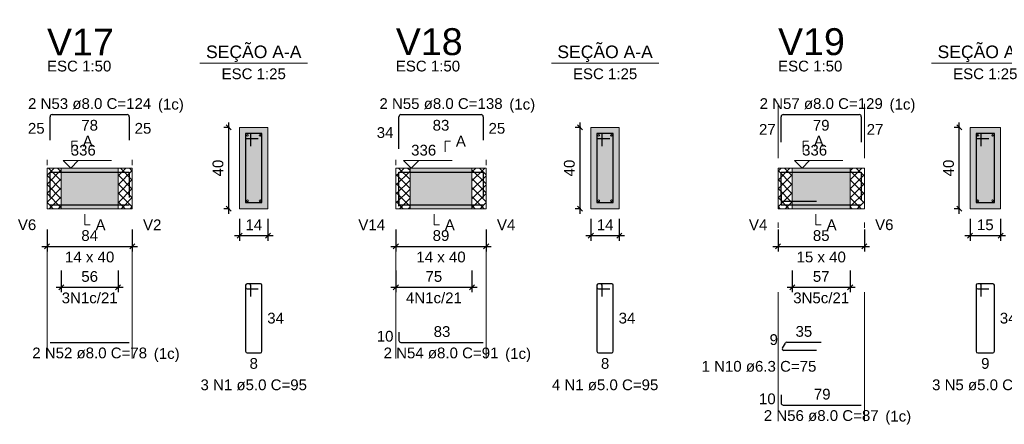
# Model space of a CAD drawing. Header units: millimetres. Extents: x 1434 to 2277, y -793 to -278.
# Tile 98 of 111: x 1892 to 1911, y -407 to -399. Entities that reach past the tile are written whole.
import ezdxf

# ---------------------------------------------------------------- set-up
doc = ezdxf.new("R2010")
doc.units = ezdxf.units.MM
doc.linetypes.add('DASHDOT', pattern=[25.4, 12.7, -6.35, 0, -6.35])
for name, color, linetype, lineweight in [('Descrição da armadura', 7, 'Continuous', 5), ('DT-Barras na forma', 1, 'Continuous', 30), ('DT-Barras no corte', 5, 'Continuous', 5), ('DT-Barras rebatidas', 1, 'Continuous', 30), ('DT-Cotas', 9, 'Continuous', 5), ('DT-Forma', 5, 'Continuous', 5), ('DT-Hachura forma vigas', 252, 'Continuous', 5), ('DT-Hachura intersecção vigas', 9, 'Continuous', 5), ('DT-Hachura seção vigas', 252, 'Continuous', 5), ('DT-Pontilhado', 9, 'DASHDOT', 5), ('DT-Textos', 7, 'Continuous', 5), ('DT-Título', 250, 'Continuous', 20), ('Textos armaduras', 7, 'Continuous', 5)]:
    doc.layers.add(name, color=color, linetype=linetype, lineweight=lineweight)
doc.styles.add('ARIAL', font='arial.ttf')
doc.styles.get("Standard").update_dxf_attribs({"font": 'arial.ttf'})
doc.dimstyles.new('UM_25.000000', dxfattribs={"dimtxt": 0.18, "dimasz": 0.1, "dimexe": 0.1, "dimexo": 0.2, "dimgap": 0, "dimtad": 1, "dimtih": 1, "dimtoh": 1, "dimdec": 1, "dimlfac": 25, "dimzin": 0, "dimdsep": 46, "dimtxsty": 'Standard', "dimcen": 0.09, "dimdle": 0.1, "dimadec": 1, "dimazin": 2, "dimtfac": 1, "dimtdec": 4, "dimtofl": 0, "dimtmove": 0, "dimatfit": 3, "dimfxl": 1, "dimtolj": 1, "dimarcsym": 0})
doc.dimstyles.new('UM_50.000000', dxfattribs={"dimtxt": 0.18, "dimasz": 0.1, "dimexe": 0.1, "dimexo": 0.2, "dimgap": 0, "dimtad": 1, "dimtih": 1, "dimtoh": 1, "dimdec": 1, "dimlfac": 50, "dimzin": 0, "dimdsep": 46, "dimtxsty": 'Standard', "dimcen": 0.09, "dimdle": 0.1, "dimadec": 1, "dimazin": 2, "dimtfac": 1, "dimtdec": 4, "dimtofl": 0, "dimtmove": 0, "dimatfit": 3, "dimfxl": 1, "dimtolj": 1, "dimarcsym": 0})
pattern_1 = [(45, (1842.64089, -443.78949), (-0.08838835, 0.08838835), []), (135, (1842.64089, -443.78949), (-0.08838835, -0.08838835), [])]

# ---------------------------------------------------------------- blocks, each defined once
blk = doc.blocks.new('_Oblique')
at = {"color": 0, "linetype": 'ByBlock', "lineweight": -2}
blk.add_line((-0.5, -0.5), (0.5, 0.5), dxfattribs=at)
blk = doc.blocks.new('*D508')
at = {"layer": 'DT-Cotas', "color": 0, "lineweight": -2, "transparency": 16777216}
for p, q in [((1892.496, -402.786), (1892.496, -403.216)), ((1894.176, -402.786), (1894.176, -403.216)), ((1892.396, -403.116), (1894.276, -403.116))]:
    blk.add_line(p, q, dxfattribs=at)
at = {"layer": 'DT-Cotas', "color": 0, "lineweight": -2, "transparency": 16777216, "xscale": 0.1, "yscale": 0.1, "zscale": 0.1, "rotation": 180}
blk.add_blockref('_Oblique', (1892.496, -403.116), dxfattribs=at)
at = {"layer": 'DT-Cotas', "color": 0, "lineweight": -2, "transparency": 16777216, "xscale": 0.1, "yscale": 0.1, "zscale": 0.1}
blk.add_blockref('_Oblique', (1894.176, -403.116), dxfattribs=at)
at = {"layer": 'DT-Cotas', "color": 7, "transparency": 16777216, "insert": (1893.336, -402.904), "char_height": 0.2118, "attachment_point": 5, "rotation": 0.0057, "style": 'ARIAL'}
blk.add_mtext('\\A1;84', dxfattribs=at)
blk = doc.blocks.new('*D509')
at = {"layer": 'DT-Cotas', "color": 0, "lineweight": -2, "transparency": 16777216}
for p, q in [((1892.776, -403.591), (1892.776, -404.02)), ((1893.896, -403.591), (1893.896, -404.02)), ((1892.676, -403.92), (1893.996, -403.92))]:
    blk.add_line(p, q, dxfattribs=at)
at = {"layer": 'DT-Cotas', "color": 0, "lineweight": -2, "transparency": 16777216, "xscale": 0.1, "yscale": 0.1, "zscale": 0.1, "rotation": 180}
blk.add_blockref('_Oblique', (1892.776, -403.92), dxfattribs=at)
at = {"layer": 'DT-Cotas', "color": 0, "lineweight": -2, "transparency": 16777216, "xscale": 0.1, "yscale": 0.1, "zscale": 0.1}
blk.add_blockref('_Oblique', (1893.896, -403.92), dxfattribs=at)
at = {"layer": 'DT-Cotas', "color": 7, "transparency": 16777216, "insert": (1893.336, -403.709), "char_height": 0.2118, "attachment_point": 5, "rotation": 0.0057, "style": 'ARIAL'}
blk.add_mtext('\\A1;56', dxfattribs=at)
blk = doc.blocks.new('*D510')
at = {"layer": 'DT-Cotas', "color": 0, "lineweight": -2, "transparency": 16777216}
for p, q in [((1896.088, -400.774), (1895.976, -400.774)), ((1896.076, -402.474), (1896.076, -400.674)), ((1896.088, -402.374), (1895.976, -402.374))]:
    blk.add_line(p, q, dxfattribs=at)
at = {"layer": 'DT-Cotas', "color": 0, "lineweight": -2, "transparency": 16777216, "xscale": 0.1, "yscale": 0.1, "zscale": 0.1}
for p, rotation in [((1896.076, -400.774), 90), ((1896.076, -402.374), 270)]:
    blk.add_blockref('_Oblique', p, dxfattribs=dict(at, rotation=rotation))
at = {"layer": 'DT-Cotas', "color": 7, "transparency": 16777216, "insert": (1895.864, -401.574), "char_height": 0.2118, "attachment_point": 5, "rotation": 90, "style": 'ARIAL'}
blk.add_mtext('\\A1;40', dxfattribs=at)
blk = doc.blocks.new('*D511')
at = {"layer": 'DT-Cotas', "color": 0, "lineweight": -2, "transparency": 16777216}
for p, q in [((1896.288, -402.574), (1896.288, -403.004)), ((1896.848, -402.574), (1896.848, -403.004)), ((1896.188, -402.904), (1896.948, -402.904))]:
    blk.add_line(p, q, dxfattribs=at)
at = {"layer": 'DT-Cotas', "color": 0, "lineweight": -2, "transparency": 16777216, "xscale": 0.1, "yscale": 0.1, "zscale": 0.1, "rotation": 180}
blk.add_blockref('_Oblique', (1896.288, -402.904), dxfattribs=at)
at = {"layer": 'DT-Cotas', "color": 0, "lineweight": -2, "transparency": 16777216, "xscale": 0.1, "yscale": 0.1, "zscale": 0.1}
blk.add_blockref('_Oblique', (1896.848, -402.904), dxfattribs=at)
at = {"layer": 'DT-Cotas', "color": 7, "transparency": 16777216, "insert": (1896.568, -402.692), "char_height": 0.2118, "attachment_point": 5, "rotation": 0.0057, "style": 'ARIAL'}
blk.add_mtext('\\A1;14', dxfattribs=at)
blk = doc.blocks.new('*D512')
at = {"layer": 'DT-Cotas', "color": 0, "lineweight": -2, "transparency": 16777216}
for p, q in [((1899.366, -402.786), (1899.366, -403.216)), ((1901.146, -402.786), (1901.146, -403.216)), ((1899.266, -403.116), (1901.246, -403.116))]:
    blk.add_line(p, q, dxfattribs=at)
at = {"layer": 'DT-Cotas', "color": 0, "lineweight": -2, "transparency": 16777216, "xscale": 0.1, "yscale": 0.1, "zscale": 0.1, "rotation": 180}
blk.add_blockref('_Oblique', (1899.366, -403.116), dxfattribs=at)
at = {"layer": 'DT-Cotas', "color": 0, "lineweight": -2, "transparency": 16777216, "xscale": 0.1, "yscale": 0.1, "zscale": 0.1}
blk.add_blockref('_Oblique', (1901.146, -403.116), dxfattribs=at)
at = {"layer": 'DT-Cotas', "color": 7, "transparency": 16777216, "insert": (1900.256, -402.904), "char_height": 0.2118, "attachment_point": 5, "rotation": 0.0057, "style": 'ARIAL'}
blk.add_mtext('\\A1;89', dxfattribs=at)
blk = doc.blocks.new('*D513')
at = {"layer": 'DT-Cotas', "color": 0, "lineweight": -2, "transparency": 16777216}
for p, q in [((1899.366, -403.591), (1899.366, -404.02)), ((1900.866, -403.591), (1900.866, -404.02)), ((1899.266, -403.92), (1900.966, -403.92))]:
    blk.add_line(p, q, dxfattribs=at)
at = {"layer": 'DT-Cotas', "color": 0, "lineweight": -2, "transparency": 16777216, "xscale": 0.1, "yscale": 0.1, "zscale": 0.1, "rotation": 180}
blk.add_blockref('_Oblique', (1899.366, -403.92), dxfattribs=at)
at = {"layer": 'DT-Cotas', "color": 0, "lineweight": -2, "transparency": 16777216, "xscale": 0.1, "yscale": 0.1, "zscale": 0.1}
blk.add_blockref('_Oblique', (1900.866, -403.92), dxfattribs=at)
at = {"layer": 'DT-Cotas', "color": 7, "transparency": 16777216, "insert": (1900.116, -403.709), "char_height": 0.2118, "attachment_point": 5, "rotation": 0.0057, "style": 'ARIAL'}
blk.add_mtext('\\A1;75', dxfattribs=at)
blk = doc.blocks.new('*D514')
at = {"layer": 'DT-Cotas', "color": 0, "lineweight": -2, "transparency": 16777216}
for p, q in [((1903.008, -400.774), (1902.896, -400.774)), ((1902.996, -402.474), (1902.996, -400.674)), ((1903.008, -402.374), (1902.896, -402.374))]:
    blk.add_line(p, q, dxfattribs=at)
at = {"layer": 'DT-Cotas', "color": 0, "lineweight": -2, "transparency": 16777216, "xscale": 0.1, "yscale": 0.1, "zscale": 0.1}
for p, rotation in [((1902.996, -400.774), 90), ((1902.996, -402.374), 270)]:
    blk.add_blockref('_Oblique', p, dxfattribs=dict(at, rotation=rotation))
at = {"layer": 'DT-Cotas', "color": 7, "transparency": 16777216, "insert": (1902.785, -401.574), "char_height": 0.2118, "attachment_point": 5, "rotation": 90, "style": 'ARIAL'}
blk.add_mtext('\\A1;40', dxfattribs=at)
blk = doc.blocks.new('*D515')
at = {"layer": 'DT-Cotas', "color": 0, "lineweight": -2, "transparency": 16777216}
for p, q in [((1903.208, -402.574), (1903.208, -403.004)), ((1903.768, -402.574), (1903.768, -403.004)), ((1903.108, -402.904), (1903.868, -402.904))]:
    blk.add_line(p, q, dxfattribs=at)
at = {"layer": 'DT-Cotas', "color": 0, "lineweight": -2, "transparency": 16777216, "xscale": 0.1, "yscale": 0.1, "zscale": 0.1, "rotation": 180}
blk.add_blockref('_Oblique', (1903.208, -402.904), dxfattribs=at)
at = {"layer": 'DT-Cotas', "color": 0, "lineweight": -2, "transparency": 16777216, "xscale": 0.1, "yscale": 0.1, "zscale": 0.1}
blk.add_blockref('_Oblique', (1903.768, -402.904), dxfattribs=at)
at = {"layer": 'DT-Cotas', "color": 7, "transparency": 16777216, "insert": (1903.488, -402.692), "char_height": 0.2118, "attachment_point": 5, "rotation": 0.0057, "style": 'ARIAL'}
blk.add_mtext('\\A1;14', dxfattribs=at)
blk = doc.blocks.new('*D516')
at = {"layer": 'DT-Cotas', "color": 0, "lineweight": -2, "transparency": 16777216}
for p, q in [((1906.895, -402.786), (1906.895, -403.216)), ((1908.595, -402.786), (1908.595, -403.216)), ((1906.795, -403.116), (1908.695, -403.116))]:
    blk.add_line(p, q, dxfattribs=at)
at = {"layer": 'DT-Cotas', "color": 0, "lineweight": -2, "transparency": 16777216, "xscale": 0.1, "yscale": 0.1, "zscale": 0.1, "rotation": 180}
blk.add_blockref('_Oblique', (1906.895, -403.116), dxfattribs=at)
at = {"layer": 'DT-Cotas', "color": 0, "lineweight": -2, "transparency": 16777216, "xscale": 0.1, "yscale": 0.1, "zscale": 0.1}
blk.add_blockref('_Oblique', (1908.595, -403.116), dxfattribs=at)
at = {"layer": 'DT-Cotas', "color": 7, "transparency": 16777216, "insert": (1907.745, -402.904), "char_height": 0.2118, "attachment_point": 5, "rotation": 0.0057, "style": 'ARIAL'}
blk.add_mtext('\\A1;85', dxfattribs=at)
blk = doc.blocks.new('*D517')
at = {"layer": 'DT-Cotas', "color": 0, "lineweight": -2, "transparency": 16777216}
for p, q in [((1907.175, -403.591), (1907.175, -404.02)), ((1908.315, -403.591), (1908.315, -404.02)), ((1907.075, -403.92), (1908.415, -403.92))]:
    blk.add_line(p, q, dxfattribs=at)
at = {"layer": 'DT-Cotas', "color": 0, "lineweight": -2, "transparency": 16777216, "xscale": 0.1, "yscale": 0.1, "zscale": 0.1, "rotation": 180}
blk.add_blockref('_Oblique', (1907.175, -403.92), dxfattribs=at)
at = {"layer": 'DT-Cotas', "color": 0, "lineweight": -2, "transparency": 16777216, "xscale": 0.1, "yscale": 0.1, "zscale": 0.1}
blk.add_blockref('_Oblique', (1908.315, -403.92), dxfattribs=at)
at = {"layer": 'DT-Cotas', "color": 7, "transparency": 16777216, "insert": (1907.745, -403.709), "char_height": 0.2118, "attachment_point": 5, "rotation": 0.0057, "style": 'ARIAL'}
blk.add_mtext('\\A1;57', dxfattribs=at)
blk = doc.blocks.new('*D518')
at = {"layer": 'DT-Cotas', "color": 0, "lineweight": -2, "transparency": 16777216}
for p, q in [((1910.477, -400.774), (1910.365, -400.774)), ((1910.465, -402.474), (1910.465, -400.674)), ((1910.477, -402.374), (1910.365, -402.374))]:
    blk.add_line(p, q, dxfattribs=at)
at = {"layer": 'DT-Cotas', "color": 0, "lineweight": -2, "transparency": 16777216, "xscale": 0.1, "yscale": 0.1, "zscale": 0.1}
for p, rotation in [((1910.465, -400.774), 90), ((1910.465, -402.374), 270)]:
    blk.add_blockref('_Oblique', p, dxfattribs=dict(at, rotation=rotation))
at = {"layer": 'DT-Cotas', "color": 7, "transparency": 16777216, "insert": (1910.253, -401.574), "char_height": 0.2118, "attachment_point": 5, "rotation": 90, "style": 'ARIAL'}
blk.add_mtext('\\A1;40', dxfattribs=at)
blk = doc.blocks.new('*D519')
at = {"layer": 'DT-Cotas', "color": 0, "lineweight": -2, "transparency": 16777216}
for p, q in [((1910.677, -402.574), (1910.677, -403.004)), ((1911.277, -402.574), (1911.277, -403.004)), ((1910.577, -402.904), (1911.377, -402.904))]:
    blk.add_line(p, q, dxfattribs=at)
at = {"layer": 'DT-Cotas', "color": 0, "lineweight": -2, "transparency": 16777216, "xscale": 0.1, "yscale": 0.1, "zscale": 0.1, "rotation": 180}
blk.add_blockref('_Oblique', (1910.677, -402.904), dxfattribs=at)
at = {"layer": 'DT-Cotas', "color": 0, "lineweight": -2, "transparency": 16777216, "xscale": 0.1, "yscale": 0.1, "zscale": 0.1}
blk.add_blockref('_Oblique', (1911.277, -402.904), dxfattribs=at)
at = {"layer": 'DT-Cotas', "color": 7, "transparency": 16777216, "insert": (1910.977, -402.692), "char_height": 0.2118, "attachment_point": 5, "rotation": 0.0057, "style": 'ARIAL'}
blk.add_mtext('\\A1;15', dxfattribs=at)

msp = doc.modelspace()

# ---------------------------------------------------------------- hatches: boundary and pattern name
at = {"layer": 'DT-Hachura forma vigas', "linetype": 'Continuous'}
for points in [[(1892.7758, -402.3743), (1893.8958, -402.3743), (1893.8958, -401.5743), (1892.7758, -401.5743), (1892.7758, -402.3743)], [(1899.6463, -402.3743), (1900.8665, -402.3743), (1900.8665, -401.5743), (1899.6463, -401.5743), (1899.6463, -402.3743)], [(1907.175, -402.3743), (1908.315, -402.3743), (1908.315, -401.5743), (1907.175, -401.5743), (1907.175, -402.3743)]]:
    msp.add_hatch(color=256, dxfattribs=at).paths.add_polyline_path(points)
at = {"layer": 'DT-Hachura intersecção vigas', "linetype": 'Continuous'}
h = msp.add_hatch(dxfattribs=at)
h.set_pattern_fill('ANSI37', color=256, style=0)
h.set_pattern_definition(pattern_1)
h.paths.add_polyline_path([(1892.4958, -402.3743), (1892.7758, -402.3743), (1892.7758, -401.5743), (1892.4958, -401.5743), (1892.4958, -402.3743)])
h = msp.add_hatch(dxfattribs=at)
h.set_pattern_fill('ANSI37', color=256, style=0)
h.set_pattern_definition(pattern_1)
h.paths.add_polyline_path([(1893.8958, -402.3743), (1894.1758, -402.3743), (1894.1758, -401.5743), (1893.8958, -401.5743), (1893.8958, -402.3743)])
h = msp.add_hatch(dxfattribs=at)
h.set_pattern_fill('ANSI37', color=256, style=0)
h.set_pattern_definition(pattern_1)
h.paths.add_polyline_path([(1899.3663, -402.3743), (1899.6463, -402.3743), (1899.6463, -401.5743), (1899.3663, -401.5743), (1899.3663, -402.3743)])
h = msp.add_hatch(dxfattribs=at)
h.set_pattern_fill('ANSI37', color=256, style=0)
h.set_pattern_definition(pattern_1)
h.paths.add_polyline_path([(1900.8665, -402.3743), (1901.1465, -402.3743), (1901.1465, -401.5743), (1900.8665, -401.5743), (1900.8665, -402.3743)])
h = msp.add_hatch(dxfattribs=at)
h.set_pattern_fill('ANSI37', color=256, style=0)
h.set_pattern_definition(pattern_1)
h.paths.add_polyline_path([(1906.895, -402.3743), (1907.175, -402.3743), (1907.175, -401.5743), (1906.895, -401.5743), (1906.895, -402.3743)])
h = msp.add_hatch(dxfattribs=at)
h.set_pattern_fill('ANSI37', color=256, style=0)
h.set_pattern_definition(pattern_1)
h.paths.add_polyline_path([(1908.315, -402.3743), (1908.595, -402.3743), (1908.595, -401.5743), (1908.315, -401.5743), (1908.315, -402.3743)])
at = {"layer": 'DT-Hachura seção vigas', "linetype": 'Continuous'}
for points in [[(1896.2877, -402.3743), (1896.2877, -402.3743), (1896.8477, -402.3743), (1896.8477, -400.7743), (1896.2877, -400.7743), (1896.2877, -402.3743)], [(1903.2083, -402.3743), (1903.2083, -402.3743), (1903.7683, -402.3743), (1903.7683, -400.7743), (1903.2083, -400.7743), (1903.2083, -402.3743)], [(1910.6769, -402.3743), (1910.6769, -402.3743), (1911.2769, -402.3743), (1911.2769, -400.7743), (1910.6769, -400.7743), (1910.6769, -402.3743)]]:
    msp.add_hatch(color=256, dxfattribs=at).paths.add_polyline_path(points)

# ---------------------------------------------------------------- linework, layer by layer
at = {"layer": 'DT-Barras na forma'}
for p, q in [((1896.5077, -400.8943), (1896.4077, -400.8943)), ((1896.4077, -400.8943), (1896.4077, -402.2543)), ((1896.7277, -400.8943), (1896.4077, -400.8943)), ((1896.4077, -400.8943), (1896.4077, -400.9943)), ((1896.4077, -400.9943), (1896.6577, -400.9943)), ((1896.5077, -401.1443), (1896.5077, -400.8943)), ((1896.7277, -402.2543), (1896.7277, -400.8943)), ((1903.4283, -400.8943), (1903.3283, -400.8943)), ((1903.3283, -400.8943), (1903.3283, -402.2543)), ((1903.6483, -400.8943), (1903.3283, -400.8943)), ((1903.3283, -400.8943), (1903.3283, -400.9943)), ((1903.3283, -400.9943), (1903.5783, -400.9943)), ((1903.4283, -401.1443), (1903.4283, -400.8943)), ((1903.6483, -402.2543), (1903.6483, -400.8943)), ((1910.8969, -400.8943), (1910.7969, -400.8943)), ((1910.7969, -400.8943), (1910.7969, -402.2543)), ((1911.1569, -400.8943), (1910.7969, -400.8943)), ((1910.7969, -400.8943), (1910.7969, -400.9943)), ((1910.7969, -400.9943), (1911.0469, -400.9943)), ((1910.8969, -401.1443), (1910.8969, -400.8943)), ((1911.1569, -402.2543), (1911.1569, -400.8943)), ((1896.4077, -402.2543), (1896.7277, -402.2543)), ((1903.3283, -402.2543), (1903.6483, -402.2543)), ((1906.955, -402.2237), (1907.6497, -402.2237)), ((1910.7969, -402.2543), (1911.1569, -402.2543))]:
    msp.add_line(p, q, dxfattribs=at)
for points in [[(1892.5558, -402.1559), (1892.5558, -401.6523), (1894.1158, -401.6523), (1894.1158, -402.1559)], [(1899.4263, -402.3223), (1899.4263, -401.6523), (1901.0865, -401.6523), (1901.0865, -402.1559)], [(1906.955, -402.1918), (1906.955, -401.6523), (1908.535, -401.6523), (1908.535, -402.1918)], [(1899.4263, -402.0963), (1899.4263, -402.2963), (1901.0865, -402.2963)], [(1906.955, -402.0963), (1906.955, -402.2963), (1908.535, -402.2963)], [(1892.5558, -402.2963), (1894.1158, -402.2963)]]:
    msp.add_lwpolyline(points, dxfattribs=at)
at = {"layer": 'DT-Barras no corte'}
for centre in [(1896.4437, -400.9303), (1896.6917, -400.9303), (1903.3643, -400.9303), (1903.6123, -400.9303), (1910.8329, -400.9303), (1911.1209, -400.9303), (1896.4437, -402.2183), (1896.6917, -402.2183), (1903.3643, -402.2183), (1903.6123, -402.2183), (1910.8329, -402.2183), (1911.1209, -402.2183)]:
    msp.add_circle(centre, 0.016, dxfattribs=at)
at = {"layer": 'DT-Barras rebatidas'}
for p, q in [((1892.5558, -401.0263), (1892.5558, -400.5627)), ((1892.5958, -400.5227), (1894.0758, -400.5227)), ((1894.1158, -400.5627), (1894.1158, -401.0263)), ((1899.4263, -401.1927), (1899.4263, -400.5627)), ((1899.4663, -400.5227), (1901.0465, -400.5227)), ((1901.0865, -400.5627), (1901.0865, -401.0263)), ((1906.955, -401.0622), (1906.955, -400.5627)), ((1906.995, -400.5227), (1908.495, -400.5227)), ((1908.535, -400.5627), (1908.535, -401.0622)), ((1896.4077, -403.881), (1896.4077, -405.181)), ((1896.4077, -403.881), (1896.4077, -403.921)), ((1896.4777, -403.851), (1896.4377, -403.851)), ((1896.6977, -403.851), (1896.4377, -403.851)), ((1896.4377, -403.951), (1896.6577, -403.951)), ((1896.5077, -404.101), (1896.5077, -403.881)), ((1896.7277, -405.181), (1896.7277, -403.881)), ((1903.3283, -403.881), (1903.3283, -405.181)), ((1903.3283, -403.881), (1903.3283, -403.921)), ((1903.3983, -403.851), (1903.3583, -403.851)), ((1903.6183, -403.851), (1903.3583, -403.851)), ((1903.3583, -403.951), (1903.5783, -403.951)), ((1903.4283, -404.101), (1903.4283, -403.881)), ((1903.6483, -405.181), (1903.6483, -403.881)), ((1910.7969, -403.881), (1910.7969, -405.181)), ((1910.7969, -403.881), (1910.7969, -403.921)), ((1910.8669, -403.851), (1910.8269, -403.851)), ((1911.1269, -403.851), (1910.8269, -403.851)), ((1910.8269, -403.951), (1911.0469, -403.951)), ((1910.8969, -404.101), (1910.8969, -403.881)), ((1911.1569, -405.181), (1911.1569, -403.881)), ((1899.4263, -404.8073), (1899.4263, -404.9673)), ((1892.5558, -405.0073), (1894.1158, -405.0073)), ((1899.4663, -405.0073), (1901.0865, -405.0073)), ((1906.9823, -405.1174), (1907.0385, -405.02)), ((1907.0658, -405.0042), (1907.7423, -405.0042)), ((1896.4377, -405.211), (1896.6977, -405.211)), ((1903.3583, -405.211), (1903.6183, -405.211)), ((1907.6497, -405.1646), (1907.0096, -405.1646)), ((1910.8269, -405.211), (1911.1269, -405.211)), ((1906.955, -406.0397), (1906.955, -406.1997)), ((1906.995, -406.2397), (1908.535, -406.2397))]:
    msp.add_line(p, q, dxfattribs=at)
for centre, radius, start, end in [((1892.5958, -400.5627), 0.04, 90, 180), ((1894.0758, -400.5627), 0.04, 0, 90), ((1899.4663, -400.5627), 0.04, 90, 180), ((1901.0465, -400.5627), 0.04, 0, 90), ((1906.995, -400.5627), 0.04, 90, 180), ((1908.495, -400.5627), 0.04, 0, 90), ((1896.4377, -403.881), 0.03, 90, 180), ((1896.4377, -403.881), 0.03, 90, 180), ((1896.4377, -403.921), 0.03, 180, 270), ((1896.4777, -403.881), 0.03, 0, 90), ((1896.6977, -403.881), 0.03, 0, 90), ((1903.3583, -403.881), 0.03, 90, 180), ((1903.3583, -403.881), 0.03, 90, 180), ((1903.3583, -403.921), 0.03, 180, 270), ((1903.3983, -403.881), 0.03, 0, 90), ((1903.6183, -403.881), 0.03, 0, 90), ((1910.8269, -403.881), 0.03, 90, 180), ((1910.8269, -403.881), 0.03, 90, 180), ((1910.8269, -403.921), 0.03, 180, 270), ((1910.8669, -403.881), 0.03, 0, 90), ((1911.1269, -403.881), 0.03, 0, 90), ((1899.4663, -404.9673), 0.04, 180, 270), ((1907.0096, -405.1331), 0.0315, 150, 270), ((1907.0658, -405.0357), 0.0315, 90, 150), ((1896.4377, -405.181), 0.03, 180, 270), ((1896.6977, -405.181), 0.03, 270, 0), ((1903.3583, -405.181), 0.03, 180, 270), ((1903.6183, -405.181), 0.03, 270, 0), ((1910.8269, -405.181), 0.03, 180, 270), ((1911.1269, -405.181), 0.03, 270, 0), ((1906.995, -406.1997), 0.04, 180, 270)]:
    msp.add_arc(centre, radius, start, end, dxfattribs=at)
at = {"layer": 'DT-Forma'}
for p, q in [((1896.8477, -400.7743), (1896.2877, -400.7743)), ((1896.2877, -400.7743), (1896.2877, -400.7743)), ((1896.2877, -400.7743), (1896.2877, -402.3743)), ((1896.8477, -402.3743), (1896.8477, -400.7743)), ((1896.8477, -400.7743), (1896.8477, -400.7743)), ((1903.7683, -400.7743), (1903.2083, -400.7743)), ((1903.2083, -400.7743), (1903.2083, -400.7743)), ((1903.2083, -400.7743), (1903.2083, -402.3743)), ((1903.7683, -402.3743), (1903.7683, -400.7743)), ((1903.7683, -400.7743), (1903.7683, -400.7743)), ((1911.2769, -400.7743), (1910.6769, -400.7743)), ((1910.6769, -400.7743), (1910.6769, -400.7743)), ((1910.6769, -400.7743), (1910.6769, -402.3743)), ((1911.2769, -402.3743), (1911.2769, -400.7743)), ((1911.2769, -400.7743), (1911.2769, -400.7743)), ((1892.4958, -401.5743), (1892.7758, -401.5743)), ((1892.7758, -401.5743), (1893.8958, -401.5743)), ((1893.8958, -401.5743), (1894.1758, -401.5743)), ((1899.3663, -401.5743), (1899.6463, -401.5743)), ((1899.6463, -401.5743), (1900.8665, -401.5743)), ((1900.8665, -401.5743), (1901.1465, -401.5743)), ((1906.895, -401.5743), (1907.175, -401.5743)), ((1907.175, -401.5743), (1908.315, -401.5743)), ((1908.315, -401.5743), (1908.595, -401.5743)), ((1892.4958, -402.3743), (1892.7758, -402.3743)), ((1892.7758, -402.3743), (1893.8958, -402.3743)), ((1893.8958, -402.3743), (1894.1758, -402.3743)), ((1896.2877, -402.3743), (1896.8477, -402.3743)), ((1896.2877, -402.3743), (1896.2877, -402.3743)), ((1896.8477, -402.3743), (1896.8477, -402.3743)), ((1899.3663, -402.3743), (1899.6463, -402.3743)), ((1899.6463, -402.3743), (1900.8665, -402.3743)), ((1900.8665, -402.3743), (1901.1465, -402.3743)), ((1903.2083, -402.3743), (1903.7683, -402.3743)), ((1903.2083, -402.3743), (1903.2083, -402.3743)), ((1903.7683, -402.3743), (1903.7683, -402.3743)), ((1906.895, -402.3743), (1907.175, -402.3743)), ((1907.175, -402.3743), (1908.315, -402.3743)), ((1908.315, -402.3743), (1908.595, -402.3743)), ((1910.6769, -402.3743), (1911.2769, -402.3743)), ((1910.6769, -402.3743), (1910.6769, -402.3743)), ((1911.2769, -402.3743), (1911.2769, -402.3743))]:
    msp.add_line(p, q, dxfattribs=at)
at = {"layer": 'DT-Forma', "linetype": 'Continuous'}
for p, q in [((1892.4958, -402.3743), (1892.4958, -401.5743)), ((1894.1758, -401.5743), (1894.1758, -402.3743)), ((1899.3663, -402.3743), (1899.3663, -401.5743)), ((1901.1465, -401.5743), (1901.1465, -402.3743)), ((1906.895, -402.3743), (1906.895, -401.5743)), ((1908.595, -401.5743), (1908.595, -402.3743))]:
    msp.add_line(p, q, dxfattribs=at)
at = {"layer": 'DT-Pontilhado', "ltscale": 0.2}
for p, q in [((1892.4958, -405.325), (1892.4958, -400.3109)), ((1894.1758, -405.325), (1894.1758, -400.3109)), ((1899.3663, -405.325), (1899.3663, -400.3109)), ((1899.3663, -405.325), (1899.3663, -400.3109)), ((1901.1465, -405.325), (1901.1465, -400.3109)), ((1906.895, -406.5574), (1906.895, -400.3109)), ((1906.895, -406.5574), (1906.895, -400.3109)), ((1908.595, -406.5574), (1908.595, -400.3109)), ((1892.7758, -401.5743), (1892.7758, -402.3743)), ((1893.8958, -401.5743), (1893.8958, -402.3743)), ((1899.6463, -401.5743), (1899.6463, -402.3743)), ((1900.8665, -401.5743), (1900.8665, -402.3743)), ((1907.175, -401.5743), (1907.175, -402.3743)), ((1908.315, -401.5743), (1908.315, -402.3743))]:
    msp.add_line(p, q, dxfattribs=at)
at = {"layer": 'DT-Textos'}
for p, q in [((1895.5087, -399.5094), (1897.6267, -399.5094)), ((1902.4293, -399.5094), (1904.5473, -399.5094)), ((1909.9179, -399.5094), (1912.0359, -399.5094))]:
    msp.add_line(p, q, dxfattribs=at)
for points in [[(1892.9876, -401.2566), (1892.9876, -401.0448), (1893.0935, -401.0448)], [(1900.337, -401.2566), (1900.337, -401.0448), (1900.4429, -401.0448)], [(1907.3868, -401.2566), (1907.3868, -401.0448), (1907.4927, -401.0448)], [(1893.1118, -401.426), (1892.9636, -401.5743), (1892.8153, -401.426), (1893.7684, -401.426)], [(1899.8164, -401.426), (1899.6681, -401.5743), (1899.5198, -401.426), (1900.4729, -401.426)], [(1907.517, -401.426), (1907.3688, -401.5743), (1907.2205, -401.426), (1908.1736, -401.426)], [(1893.2398, -402.4802), (1893.2398, -402.692), (1893.3457, -402.692)], [(1900.1185, -402.4802), (1900.1185, -402.692), (1900.2244, -402.692)], [(1907.639, -402.4802), (1907.639, -402.692), (1907.7449, -402.692)]]:
    msp.add_lwpolyline(points, dxfattribs=at)

# ---------------------------------------------------------------- texts
at = {"layer": 'Descrição da armadura', "linetype": 'Continuous', "char_height": 0.2118, "line_spacing_factor": 0.798, "style": 'ARIAL'}
for s, insert, width, attachment_point in [('2 N53 ø8.0 C=124', (1893.3358, -400.4168), 4.8647, 8), ('2 N55 ø8.0 C=138', (1900.2564, -400.4168), 4.8647, 8), ('2 N57 ø8.0 C=129', (1907.745, -400.4168), 4.8647, 8), ('3N1c/21', (1893.3358, -404.2381), 2.209726, 8), ('4N1c/21', (1900.1164, -404.2381), 2.209726, 8), ('3N5c/21', (1907.745, -404.2381), 2.209726, 8), ('2 N52 ø8.0 C=78', (1893.3358, -405.325), 4.534748, 8), ('2 N54 ø8.0 C=91', (1900.2564, -405.325), 4.534748, 8), ('1 N10 ø6.3 C=75', (1907.6497, -405.5882), 4.534748, 9), ('3 N1 ø5.0 C=95', (1896.5677, -405.9523), 4.204795, 8), ('4 N1 ø5.0 C=95', (1903.4883, -405.9523), 4.204795, 8), ('3 N5 ø5.0 C=97', (1910.9769, -405.9523), 4.204795, 8), ('2 N56 ø8.0 C=87', (1907.745, -406.5574), 4.534748, 8)]:
    msp.add_mtext(s, dxfattribs=dict(at, insert=insert, width=width, attachment_point=attachment_point))
at = {"layer": 'DT-Textos', "line_spacing_factor": 0.798, "style": 'ARIAL'}
for s, insert, char_height, width, attachment_point in [('SEÇÃO A-A', (1896.5679, -399.4855), 0.2471, 4.137152, 8), ('SEÇÃO A-A', (1903.4879, -399.4855), 0.2471, 4.137152, 8), ('SEÇÃO A-A', (1910.9769, -399.4855), 0.2471, 4.137152, 8), ('ESC 1:50', (1892.4958, -399.6755), 0.2118, 2.167804, 7), ('ESC 1:50', (1899.3663, -399.6755), 0.2118, 2.167804, 7), ('ESC 1:50', (1906.895, -399.6755), 0.2118, 2.167804, 7), ('ESC 1:25', (1896.5677, -399.8271), 0.2118, 2.167804, 8), ('ESC 1:25', (1903.4883, -399.8271), 0.2118, 2.167804, 8), ('ESC 1:25', (1910.9769, -399.8271), 0.2118, 2.167804, 8), ('(1c)', (1894.6809, -400.4865), 0.2118, 0.872216, 7), ('(1c)', (1901.6019, -400.4865), 0.2118, 0.872216, 7), ('(1c)', (1909.0909, -400.4865), 0.2118, 0.872216, 7), ('336', (1892.9636, -401.3307), 0.2118, 0.845013, 7), ('A', (1893.1994, -401.1507), 0.2118, 0.337807, 7), ('336', (1899.6681, -401.3307), 0.2118, 0.845013, 7), ('A', (1900.5488, -401.1507), 0.2118, 0.337807, 7), ('336', (1907.3688, -401.3307), 0.2118, 0.845013, 7), ('A', (1907.5986, -401.1507), 0.2118, 0.337807, 7), ('V6', (1892.284, -402.7979), 0.2118, 0.619479, 9), ('A', (1893.4516, -402.7979), 0.2118, 0.337807, 7), ('V2', (1894.3876, -402.7979), 0.2118, 0.619479, 7), ('V14', (1899.1545, -402.7979), 0.2118, 0.90115, 9), ('A', (1900.3303, -402.7979), 0.2118, 0.337807, 7), ('V4', (1901.3583, -402.7979), 0.2118, 0.619479, 7), ('V4', (1906.6832, -402.7979), 0.2118, 0.619479, 9), ('A', (1907.8508, -402.7979), 0.2118, 0.337807, 7), ('V6', (1908.8068, -402.7979), 0.2118, 0.619479, 7), ('14 x 40', (1893.3358, -403.4333), 0.2118, 1.66134, 8), ('14 x 40', (1900.2564, -403.4333), 0.2118, 1.66134, 8), ('15 x 40', (1907.745, -403.4333), 0.2118, 1.66134, 8), ('(1c)', (1894.5989, -405.3945), 0.2118, 0.872216, 7), ('(1c)', (1901.5199, -405.3945), 0.2118, 0.872216, 7), ('(1c)', (1909.0079, -406.6275), 0.2118, 0.872216, 7)]:
    msp.add_mtext(s, dxfattribs=dict(at, insert=insert, char_height=char_height, width=width, attachment_point=attachment_point))
at = {"layer": 'DT-Título', "char_height": 0.5295, "width": 2.703449, "attachment_point": 7, "line_spacing_factor": 0.798, "style": 'ARIAL'}
for s, insert in [('V17', (1892.4958, -399.3578)), ('V18', (1899.3663, -399.3578)), ('V19', (1906.895, -399.3578))]:
    msp.add_mtext(s, dxfattribs=dict(at, insert=insert))
at = {"layer": 'Textos armaduras', "linetype": 'Continuous', "char_height": 0.2118, "attachment_point": 7, "line_spacing_factor": 0.798, "style": 'ARIAL'}
for s, insert, width in [('25', (1892.12, -400.9004), 0.659905), ('78', (1893.1708, -400.8404), 0.659905), ('25', (1894.2217, -400.9004), 0.659905), ('83', (1900.0914, -400.8404), 0.659905), ('25', (1901.1924, -400.9004), 0.659905), ('27', (1906.5192, -400.9183), 0.659905), ('79', (1907.5801, -400.8404), 0.659905), ('27', (1908.6409, -400.9183), 0.659905), ('34', (1898.9904, -400.9836), 0.659905), ('34', (1896.8336, -404.6369), 0.659905), ('34', (1903.7542, -404.6369), 0.659905), ('34', (1911.2628, -404.6369), 0.659905), ('10', (1898.9904, -404.9932), 0.659905), ('83', (1900.1114, -404.9014), 0.659905), ('35', (1907.2391, -404.8983), 0.659905), ('9', (1906.7285, -405.0594), 0.329953), ('8', (1896.4852, -405.5287), 0.329953), ('8', (1903.4058, -405.5287), 0.329953), ('9', (1910.8944, -405.5287), 0.329953), ('79', (1907.6001, -406.1338), 0.659905), ('10', (1906.5192, -406.2256), 0.659905)]:
    msp.add_mtext(s, dxfattribs=dict(at, insert=insert, width=width))

# ---------------------------------------------------------------- dimensions: what is measured, and where the dimension line sits
at = {"layer": 'DT-Cotas'}
for base, p1, p2, picture, middle in [((1896.0759, -400.7743), (1896.2877, -402.3743), (1896.2877, -400.7743), '*D510', (1895.8641, -401.5743)), ((1902.9965, -400.7743), (1903.2083, -402.3743), (1903.2083, -400.7743), '*D514', (1902.7847, -401.5743)), ((1910.4651, -400.7743), (1910.6769, -402.3743), (1910.6769, -400.7743), '*D518', (1910.2533, -401.5743))]:
    dim = msp.add_linear_dim(base=base, p1=p1, p2=p2, angle=90, dimstyle='UM_25.000000', override={"dimtxt": 0.2118, "dimasz": 0.1, "dimexe": 0.1, "dimexo": 0.2, "dimtad": 1, "dimtih": 0, "dimtoh": 0, "dimdec": 1, "dimlfac": 25, "dimzin": 8, "dimtxsty": 'ARIAL', "dimblk": 'Oblique', "dimblk1": 'Oblique', "dimblk2": 'Oblique', "dimsah": 1, "dimdle": 0.1, "dimse1": 0, "dimse2": 0, "dimclrt": 7, "dimadec": 1, "dimazin": 3, "dimtmove": 2, "dimldrblk": 'Oblique'}, dxfattribs=at)
    dim.commit()
    dim.dimension.update_dxf_attribs({"geometry": picture, "text_midpoint": middle, "dimtype": 160, "text_rotation": 90})
for base, p1, p2, dimstyle, override, picture, middle in [((1896.8477, -402.9038), (1896.2877, -402.3743), (1896.8477, -402.3743), 'UM_25.000000', {"dimtxt": 0.2118, "dimasz": 0.1, "dimexe": 0.1, "dimexo": 0.2, "dimtad": 1, "dimtih": 0, "dimtoh": 0, "dimdec": 1, "dimlfac": 25, "dimzin": 8, "dimtxsty": 'ARIAL', "dimblk": 'Oblique', "dimblk1": 'Oblique', "dimblk2": 'Oblique', "dimsah": 1, "dimdle": 0.1, "dimse1": 0, "dimse2": 0, "dimclrt": 7, "dimadec": 1, "dimazin": 3, "dimtmove": 2, "dimldrblk": 'Oblique'}, '*D511', (1896.5677, -402.692)), ((1903.7683, -402.9038), (1903.2083, -402.3743), (1903.7683, -402.3743), 'UM_25.000000', {"dimtxt": 0.2118, "dimasz": 0.1, "dimexe": 0.1, "dimexo": 0.2, "dimtad": 1, "dimtih": 0, "dimtoh": 0, "dimdec": 1, "dimlfac": 25, "dimzin": 8, "dimtxsty": 'ARIAL', "dimblk": 'Oblique', "dimblk1": 'Oblique', "dimblk2": 'Oblique', "dimsah": 1, "dimdle": 0.1, "dimse1": 0, "dimse2": 0, "dimclrt": 7, "dimadec": 1, "dimazin": 3, "dimtmove": 2, "dimldrblk": 'Oblique'}, '*D515', (1903.4883, -402.692)), ((1911.2769, -402.9038), (1910.6769, -402.3743), (1911.2769, -402.3743), 'UM_25.000000', {"dimtxt": 0.2118, "dimasz": 0.1, "dimexe": 0.1, "dimexo": 0.2, "dimtad": 1, "dimtih": 0, "dimtoh": 0, "dimdec": 1, "dimlfac": 25, "dimzin": 8, "dimtxsty": 'ARIAL', "dimblk": 'Oblique', "dimblk1": 'Oblique', "dimblk2": 'Oblique', "dimsah": 1, "dimdle": 0.1, "dimse1": 0, "dimse2": 0, "dimclrt": 7, "dimadec": 1, "dimazin": 3, "dimtmove": 2, "dimldrblk": 'Oblique'}, '*D519', (1910.9769, -402.692)), ((1894.1758, -403.1156), (1892.4958, -402.5861), (1894.1758, -402.5861), 'UM_50.000000', {"dimtxt": 0.2118, "dimasz": 0.1, "dimexe": 0.1, "dimexo": 0.2, "dimtad": 1, "dimtih": 0, "dimtoh": 0, "dimdec": 1, "dimlfac": 50, "dimzin": 8, "dimtxsty": 'ARIAL', "dimblk": 'Oblique', "dimblk1": 'Oblique', "dimblk2": 'Oblique', "dimsah": 1, "dimdle": 0.1, "dimse1": 0, "dimse2": 0, "dimclrt": 7, "dimadec": 1, "dimazin": 3, "dimtmove": 2, "dimldrblk": 'Oblique'}, '*D508', (1893.3358, -402.9038)), ((1901.1465, -403.1156), (1899.3663, -402.5861), (1901.1465, -402.5861), 'UM_50.000000', {"dimtxt": 0.2118, "dimasz": 0.1, "dimexe": 0.1, "dimexo": 0.2, "dimtad": 1, "dimtih": 0, "dimtoh": 0, "dimdec": 1, "dimlfac": 50, "dimzin": 8, "dimtxsty": 'ARIAL', "dimblk": 'Oblique', "dimblk1": 'Oblique', "dimblk2": 'Oblique', "dimsah": 1, "dimdle": 0.1, "dimse1": 0, "dimse2": 0, "dimclrt": 7, "dimadec": 1, "dimazin": 3, "dimtmove": 2, "dimldrblk": 'Oblique'}, '*D512', (1900.2564, -402.9038)), ((1908.595, -403.1156), (1906.895, -402.5861), (1908.595, -402.5861), 'UM_50.000000', {"dimtxt": 0.2118, "dimasz": 0.1, "dimexe": 0.1, "dimexo": 0.2, "dimtad": 1, "dimtih": 0, "dimtoh": 0, "dimdec": 1, "dimlfac": 50, "dimzin": 8, "dimtxsty": 'ARIAL', "dimblk": 'Oblique', "dimblk1": 'Oblique', "dimblk2": 'Oblique', "dimsah": 1, "dimdle": 0.1, "dimse1": 0, "dimse2": 0, "dimclrt": 7, "dimadec": 1, "dimazin": 3, "dimtmove": 2, "dimldrblk": 'Oblique'}, '*D516', (1907.745, -402.9038)), ((1893.8958, -403.9204), (1892.7758, -403.3909), (1893.8958, -403.3909), 'UM_50.000000', {"dimtxt": 0.2118, "dimasz": 0.1, "dimexe": 0.1, "dimexo": 0.2, "dimtad": 1, "dimtih": 0, "dimtoh": 0, "dimdec": 1, "dimlfac": 50, "dimzin": 8, "dimtxsty": 'ARIAL', "dimblk": 'Oblique', "dimblk1": 'Oblique', "dimblk2": 'Oblique', "dimsah": 1, "dimdle": 0.1, "dimse1": 0, "dimse2": 0, "dimclrt": 7, "dimadec": 1, "dimazin": 3, "dimtmove": 2, "dimldrblk": 'Oblique'}, '*D509', (1893.3358, -403.7086)), ((1900.8665, -403.9204), (1899.3663, -403.3909), (1900.8665, -403.3909), 'UM_50.000000', {"dimtxt": 0.2118, "dimasz": 0.1, "dimexe": 0.1, "dimexo": 0.2, "dimtad": 1, "dimtih": 0, "dimtoh": 0, "dimdec": 1, "dimlfac": 50, "dimzin": 8, "dimtxsty": 'ARIAL', "dimblk": 'Oblique', "dimblk1": 'Oblique', "dimblk2": 'Oblique', "dimsah": 1, "dimdle": 0.1, "dimse1": 0, "dimse2": 0, "dimclrt": 7, "dimadec": 1, "dimazin": 3, "dimtmove": 2, "dimldrblk": 'Oblique'}, '*D513', (1900.1164, -403.7086)), ((1908.315, -403.9204), (1907.175, -403.3909), (1908.315, -403.3909), 'UM_50.000000', {"dimtxt": 0.2118, "dimasz": 0.1, "dimexe": 0.1, "dimexo": 0.2, "dimtad": 1, "dimtih": 0, "dimtoh": 0, "dimdec": 1, "dimlfac": 50, "dimzin": 8, "dimtxsty": 'ARIAL', "dimblk": 'Oblique', "dimblk1": 'Oblique', "dimblk2": 'Oblique', "dimsah": 1, "dimdle": 0.1, "dimse1": 0, "dimse2": 0, "dimclrt": 7, "dimadec": 1, "dimazin": 3, "dimtmove": 2, "dimldrblk": 'Oblique'}, '*D517', (1907.745, -403.7086))]:
    dim = msp.add_linear_dim(base=base, p1=p1, p2=p2, dimstyle=dimstyle, override=override, dxfattribs=at)
    dim.commit()
    dim.dimension.update_dxf_attribs({"geometry": picture, "text_midpoint": middle, "dimtype": 160, "text_rotation": 0.00573})

doc.saveas('drawing.dxf')
